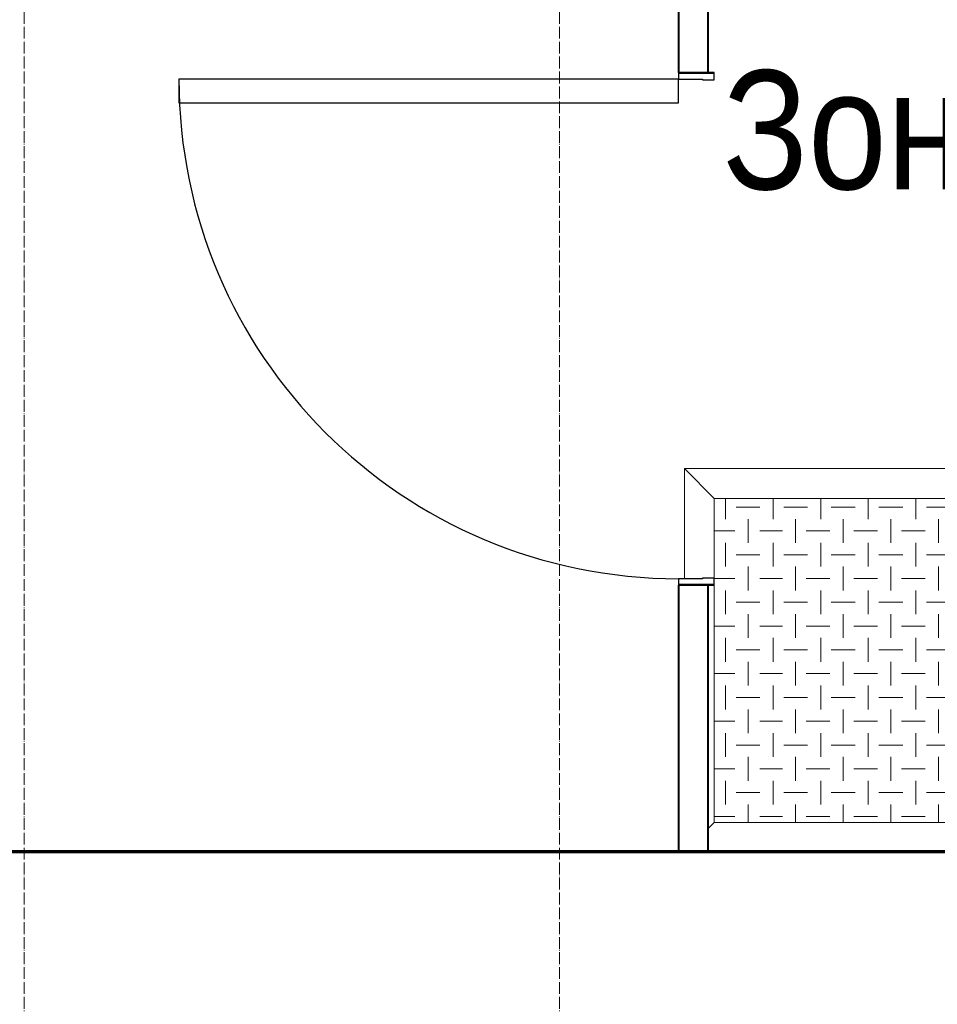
# Model space of a CAD drawing. Header units: millimetres. Extents: x 5617 to 91811, y 7718 to 89253.
# Tile 54 of 66: x 74356 to 75898, y 71064 to 72720. Entities that reach past the tile are written whole.
import ezdxf

# ---------------------------------------------------------------- set-up
doc = ezdxf.new("R2010")
doc.units = ezdxf.units.MM
doc.linetypes.add('Линия сетки', pattern=[25, 20, -2.5, 0, -2.5])
for name, color, linetype, lineweight in [('Двери', 7, 'Continuous', 18), ('Каркас несущий', 7, 'Continuous', 18), ('Каркас_Импост', 7, 'Continuous', 30), ('Марки помещений', 7, 'Continuous', 20), ('Монтажный зазор', 7, 'Continuous', 30), ('Окна', 7, 'Continuous', 18), ('Оси', 7, 'Continuous', 9), ('Панель', 7, 'Continuous', 30), ('Перекрытия', 7, 'Continuous', 18), ('Стены разрез', 7, 'Continuous', 40)]:
    doc.layers.add(name, color=color, linetype=linetype, lineweight=lineweight)
doc.styles.add('Arial_3', font='arial.ttf', dxfattribs={"width": 0.85, "height": 200})

# ---------------------------------------------------------------- blocks, each defined once
blk = doc.blocks.new('101_Дверь_Однопольная - _ПЧ_800х2000_Кладовая_Л-4171007-МКСС_LB02_-11_400__Кабельные конструкции_Лотки_1')
at = {"layer": 'Каркас_Импост', "color": 254, "true_color": 0xcccccc}
for p, q in [((-420, 25), (-430, 25)), ((-430, 25), (-430, -35)), ((-420, -15), (-420, 25)), ((430, 25), (420, 25)), ((420, 25), (420, -15)), ((430, -35), (430, 25)), ((-419, -15), (-420, -15)), ((-419, -35), (-419, -15)), ((420, -15), (419, -15)), ((419, -15), (419, -35)), ((-430, -35), (-419, -35)), ((419, -35), (430, -35))]:
    blk.add_line(p, q, dxfattribs=at)
at = {"layer": 'Монтажный зазор', "color": 254, "true_color": 0xcccccc}
for p, q in [((-430, 25), (-431, 25)), ((-431, 25), (-431, -35)), ((-430, -35), (-430, 25)), ((431, 25), (430, 25)), ((430, 25), (430, -35)), ((431, -35), (431, 25)), ((-431, -35), (-430, -35)), ((430, -35), (431, -35))]:
    blk.add_line(p, q, dxfattribs=at)
at = {"layer": 'Панель', "color": 254, "true_color": 0xcccccc}
for p, q in [((420, 865), (380, 865)), ((380, 865), (380, 25)), ((420, 25), (420, 865)), ((380, 25), (420, 25))]:
    blk.add_line(p, q, dxfattribs=at)
blk.add_arc((420, 25), 840, 90, 180, dxfattribs=at)
blk = doc.blocks.new('105_Приямок_C крышкой - 600х800-V7-МКСС_LB02_-11_400__Кабельные конструкции_Лотки_1')
at = {"layer": 'Каркас несущий', "lineweight": 9, "true_color": 0xe4e4e4}
h = blk.add_hatch(dxfattribs=at)
h.set_pattern_fill('FP_4', color=254, style=0, pattern_type=2)
h.set_pattern_definition([(180, (-42.23, -380), (5e-14, 400), [40, -360]), (180, (-122.23, -380), (5e-14, 400), [40, -360]), (180, (-202.23, -380), (5e-14, 400), [40, -360]), (180, (-282.23, -380), (5e-14, 400), [40, -360]), (180, (-362.23, -380), (5e-14, 400), [37.77, -362.23]), (270, (-100, -360), (400, 2e-14), [40, -360]), (270, (-180, -360), (400, 2e-14), [40, -360]), (270, (-260, -360), (400, 2e-14), [40, -360]), (270, (-340, -360), (400, 2e-14), [40, -360]), (270, (-20, -360), (400, 2e-14), [40, -360]), (180, (0, -340), (5e-14, 400), [40, -360]), (180, (-80, -340), (5e-14, 400), [40, -360]), (180, (-160, -340), (5e-14, 400), [40, -360]), (180, (-240, -340), (5e-14, 400), [40, -360]), (180, (-320, -340), (5e-14, 400), [40, -360]), (270, (-57.77, -320), (400, 2e-14), [40, -360]), (270, (-137.77, -320), (400, 2e-14), [40, -360]), (270, (-217.77, -320), (400, 2e-14), [40, -360]), (270, (-297.77, -320), (400, 2e-14), [40, -360]), (270, (-377.77, -320), (400, 2e-14), [40, -360]), (180, (-42.23, -300), (5e-14, 400), [40, -360]), (180, (-122.23, -300), (5e-14, 400), [40, -360]), (180, (-202.23, -300), (5e-14, 400), [40, -360]), (180, (-282.23, -300), (5e-14, 400), [40, -360]), (180, (-362.23, -300), (5e-14, 400), [37.77, -362.23]), (270, (-100, -280), (400, 2e-14), [40, -360]), (270, (-180, -280), (400, 2e-14), [40, -360]), (270, (-260, -280), (400, 2e-14), [40, -360]), (270, (-340, -280), (400, 2e-14), [40, -360]), (270, (-20, -280), (400, 2e-14), [40, -360]), (180, (0, -260), (5e-14, 400), [40, -360]), (180, (-80, -260), (5e-14, 400), [40, -360]), (180, (-160, -260), (5e-14, 400), [40, -360]), (180, (-240, -260), (5e-14, 400), [40, -360]), (180, (-320, -260), (5e-14, 400), [40, -360]), (270, (-57.77, -240), (400, 2e-14), [40, -360]), (270, (-137.77, -240), (400, 2e-14), [40, -360]), (270, (-217.77, -240), (400, 2e-14), [40, -360]), (270, (-297.77, -240), (400, 2e-14), [40, -360]), (270, (-377.77, -240), (400, 2e-14), [40, -360]), (180, (-42.23, -220), (5e-14, 400), [40, -360]), (180, (-122.23, -220), (5e-14, 400), [40, -360]), (180, (-202.23, -220), (5e-14, 400), [40, -360]), (180, (-282.23, -220), (5e-14, 400), [40, -360]), (180, (-362.23, -220), (5e-14, 400), [37.77, -362.23]), (270, (-100, -200), (400, 2e-14), [40, -360]), (270, (-180, -200), (400, 2e-14), [40, -360]), (270, (-260, -200), (400, 2e-14), [40, -360]), (270, (-340, -200), (400, 2e-14), [40, -360]), (270, (-20, -200), (400, 2e-14), [40, -360]), (180, (0, -180), (5e-14, 400), [40, -360]), (180, (-80, -180), (5e-14, 400), [40, -360]), (180, (-160, -180), (5e-14, 400), [40, -360]), (180, (-240, -180), (5e-14, 400), [40, -360]), (180, (-320, -180), (5e-14, 400), [40, -360]), (270, (-57.77, -160), (400, 2e-14), [40, -360]), (270, (-137.77, -160), (400, 2e-14), [40, -360]), (270, (-217.77, -160), (400, 2e-14), [40, -360]), (270, (-297.77, -160), (400, 2e-14), [40, -360]), (270, (-377.77, -160), (400, 2e-14), [40, -360]), (180, (-42.23, -140), (5e-14, 400), [40, -360]), (180, (-122.23, -140), (5e-14, 400), [40, -360]), (180, (-202.23, -140), (5e-14, 400), [40, -360]), (180, (-282.23, -140), (5e-14, 400), [40, -360]), (180, (-362.23, -140), (5e-14, 400), [37.77, -362.23]), (270, (-100, -120), (400, 2e-14), [40, -360]), (270, (-180, -120), (400, 2e-14), [40, -360]), (270, (-260, -120), (400, 2e-14), [40, -360]), (270, (-340, -120), (400, 2e-14), [40, -360]), (270, (-20, -120), (400, 2e-14), [40, -360]), (180, (0, -100), (5e-14, 400), [40, -360]), (180, (-80, -100), (5e-14, 400), [40, -360]), (180, (-160, -100), (5e-14, 400), [40, -360]), (180, (-240, -100), (5e-14, 400), [40, -360]), (180, (-320, -100), (5e-14, 400), [40, -360]), (270, (-57.77, -80), (400, 2e-14), [40, -360]), (270, (-137.77, -80), (400, 2e-14), [40, -360]), (270, (-217.77, -80), (400, 2e-14), [40, -360]), (270, (-297.77, -80), (400, 2e-14), [40, -360]), (270, (-377.77, -80), (400, 2e-14), [40, -360]), (180, (-42.23, -60), (5e-14, 400), [40, -360]), (180, (-122.23, -60), (5e-14, 400), [40, -360]), (180, (-202.23, -60), (5e-14, 400), [40, -360]), (180, (-282.23, -60), (5e-14, 400), [40, -360]), (180, (-362.23, -60), (5e-14, 400), [37.77, -362.23]), (270, (-100, -40), (400, 2e-14), [40, -360]), (270, (-180, -40), (400, 2e-14), [40, -360]), (270, (-260, -40), (400, 2e-14), [40, -360]), (270, (-340, -40), (400, 2e-14), [40, -360]), (270, (-20, -40), (400, 2e-14), [40, -360]), (180, (0, -20), (5e-14, 400), [40, -360]), (180, (-80, -20), (5e-14, 400), [40, -360]), (180, (-160, -20), (5e-14, 400), [40, -360]), (180, (-240, -20), (5e-14, 400), [40, -360]), (180, (-320, -20), (5e-14, 400), [40, -360]), (270, (-57.77, 0), (400, 2e-14), [40, -360]), (270, (-137.77, 0), (400, 2e-14), [40, -360]), (270, (-217.77, 0), (400, 2e-14), [40, -360]), (270, (-297.77, 0), (400, 2e-14), [40, -360]), (270, (-377.77, 0), (400, 2e-14), [40, -360])])
h.paths.add_polyline_path([(-395, -272.5), (395, -272.5), (395, 272.5), (-395, 272.5), (-395, -9.1)])
at = {"layer": 'Каркас несущий', "color": 254, "true_color": 0xcccccc}
for p, q in [((-395, 272.5), (-445, 322.5)), ((395, 272.5), (445, 322.5)), ((-395, -272.5), (-405, -282.5)), ((395, -272.5), (445, -322.5))]:
    blk.add_line(p, q, dxfattribs=at)
at = {"layer": 'Каркас несущий', "color": 254, "lineweight": 9, "true_color": 0xcccccc}
for p, q in [((395, 272.5), (-395, 272.5)), ((-395, 272.5), (-395, 138.5)), ((395, -272.5), (395, 272.5)), ((-395, 126.5), (-395, -272.5)), ((-395, -272.5), (395, -272.5))]:
    blk.add_line(p, q, dxfattribs=at)
at = {"layer": 'Окна', "color": 254, "true_color": 0xcccccc}
for p, q in [((-445, 137.5), (-445, 322.5)), ((-445, 322.5), (445, 322.5)), ((445, 322.5), (445, -322.5)), ((395, 272.5), (-395, 272.5)), ((-395, 272.5), (-395, 138.5)), ((395, 272.5), (395, -272.5)), ((-395, 126.5), (-395, -272.5)), ((-395, -272.5), (395, -272.5)), ((445, -322.5), (-405, -322.5))]:
    blk.add_line(p, q, dxfattribs=at)
blk = doc.blocks.new('135_SLK_GD_AR_rvt-1-МКСС_LB02_-11_400__Кабельные конструкции_Лотки_1')
at = {"layer": 'Перекрытия', "color": 254, "true_color": 0xcccccc}
blk.add_line((41120.5, 71320), (43350, 71320), dxfattribs=at)
at = {"layer": 'Стены разрез', "color": 254, "true_color": 0xcccccc}
for p, q in [((43400, 72631), (43400, 73319)), ((43350, 72750), (43350, 72631)), ((43350, 71769), (43350, 71320)), ((43400, 71320), (43400, 71769)), ((44122, 71322), (41118.5, 71322)), ((41120.5, 71320), (44120, 71320)), ((43350, 71320), (43400, 71320))]:
    blk.add_line(p, q, dxfattribs=at)
at = {"layer": 'Двери', "color": 254, "lineweight": 18, "true_color": 0xcccccc, "rotation": 89.99999999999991}
blk.add_blockref('101_Дверь_Однопольная - _ПЧ_800х2000_Кладовая_Л-4171007-МКСС_LB02_-11_400__Кабельные конструкции_Лотки_1', (43375, 72200), dxfattribs=at)
at = {"layer": 'Окна', "color": 254, "lineweight": 18, "true_color": 0xcccccc}
blk.add_blockref('105_Приямок_C крышкой - 600х800-V7-МКСС_LB02_-11_400__Кабельные конструкции_Лотки_1', (43805, 71642.5), dxfattribs=at)

msp = doc.modelspace()

# ---------------------------------------------------------------- linework, layer by layer
at = {"layer": 'Оси', "linetype": 'Линия сетки'}
for p, q in [((74363.4, 46634.3), (74363.4, 89252.5)), ((75263.4, 46634.3), (75263.4, 89252.5))]:
    msp.add_line(p, q, dxfattribs=at)

# ---------------------------------------------------------------- block references
at = {"lineweight": 5}
msp.add_blockref('135_SLK_GD_AR_rvt-1-МКСС_LB02_-11_400__Кабельные конструкции_Лотки_1', (32113.4, 0), dxfattribs=at)

# ---------------------------------------------------------------- texts
at = {"layer": 'Марки помещений', "lineweight": 9, "insert": (75537.9, 72634.9), "char_height": 200, "width": 667.806, "attachment_point": 1, "style": 'Arial_3'}
msp.add_mtext('Зона', dxfattribs=at)

doc.saveas('drawing.dxf')
